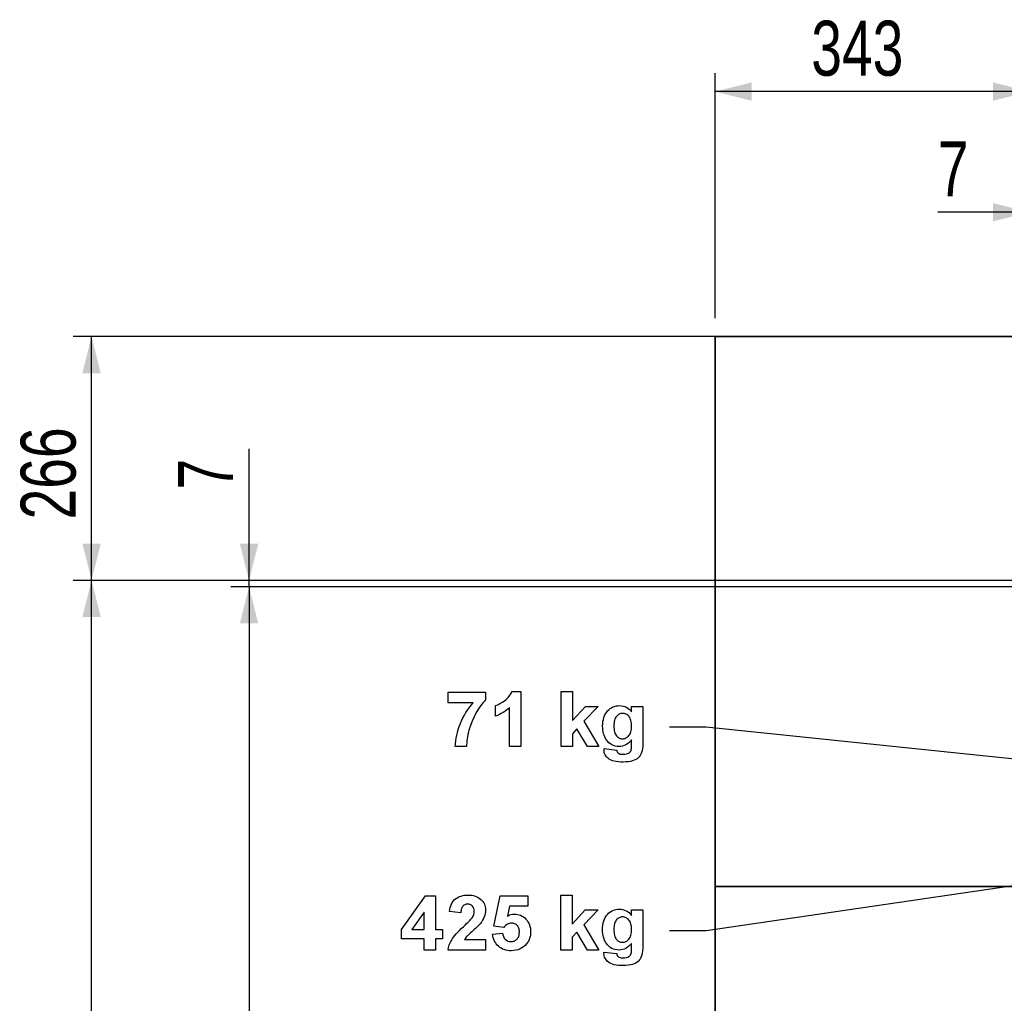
# Model space of a CAD drawing. Header units: millimetres. Extents: x 5 to 589, y 5 to 415.
# Tile 5 of 24: x 191 to 244, y 205 to 259. Entities that reach past the tile are written whole.
import ezdxf

# ---------------------------------------------------------------- set-up
doc = ezdxf.new("R2010")
doc.units = ezdxf.units.MM
doc.layers.add('COTES', color=1, linetype='Continuous')
doc.layers.add('TRAIT-FORT', color=4, linetype='Continuous', lineweight=25)
doc.styles.add('SLDTEXTSTYLE0', font='TXT', dxfattribs={"width": 0.75})
doc.dimstyles.new('SLDDIMSTYLE1', dxfattribs={"dimtxt": 3, "dimasz": 2, "dimexe": 0, "dimexo": 0.0625, "dimgap": 0.75, "dimtad": 1, "dimlfac": 20, "dimrnd": 1e-09, "dimzin": 12, "dimdsep": 46, "dimtxsty": 'SLDTEXTSTYLE0', "dimsah": 1, "dimcen": 0.09, "dimadec": 0, "dimazin": 3, "dimtfac": 1, "dimtofl": 0, "dimtmove": 0, "dimatfit": 3, "dimfxl": 0, "dimfrac": 2, "dimtolj": 1, "dimtzin": 12, "dimarcsym": 0})
doc.dimstyles.new('SLDDIMSTYLE2', dxfattribs={"dimtxt": 3, "dimasz": 2, "dimexe": 0, "dimexo": 0.0625, "dimgap": 0.75, "dimtad": 1, "dimlfac": 20, "dimrnd": 1e-09, "dimzin": 12, "dimdsep": 46, "dimtxsty": 'SLDTEXTSTYLE0', "dimsah": 1, "dimcen": 0.09, "dimadec": 0, "dimazin": 3, "dimtfac": 1, "dimtmove": 0, "dimatfit": 0, "dimfxl": 0, "dimfrac": 2, "dimtolj": 1, "dimtzin": 12, "dimarcsym": 0})

# ---------------------------------------------------------------- blocks, each defined once
blk = doc.blocks.new('_D_6')
at = {"layer": 'COTES', "color": 1}
for p, q in [((257.546, 241.246), (193.546, 241.246)), ((194.546, 227.946), (194.546, 241.246)), ((257.546, 227.946), (193.546, 227.946))]:
    blk.add_line(p, q, dxfattribs=at)
for points in [[(194.546, 241.246), (194.046, 239.246), (195.046, 239.246)], [(194.546, 227.946), (195.046, 229.946), (194.046, 229.946)]]:
    blk.add_solid(points, dxfattribs=at)
at = {"layer": 'COTES', "color": 1, "insert": (190.679, 231.271), "char_height": 3, "attachment_point": 1, "rotation": 90, "style": 'SLDTEXTSTYLE0'}
blk.add_mtext('266', dxfattribs=at)
blk = doc.blocks.new('_D_7')
at = {"layer": 'COTES', "color": 1}
for p, q in [((257.546, 227.946), (193.546, 227.946)), ((194.546, 121.246), (194.546, 227.946)), ((242.546, 121.246), (193.546, 121.246))]:
    blk.add_line(p, q, dxfattribs=at)
for points in [[(194.546, 227.946), (194.046, 225.946), (195.046, 225.946)], [(194.546, 121.246), (195.046, 123.246), (194.046, 123.246)]]:
    blk.add_solid(points, dxfattribs=at)
at = {"layer": 'COTES', "color": 1, "char_height": 3, "attachment_point": 1, "rotation": 90, "style": 'SLDTEXTSTYLE0'}
for s, insert in [('OUVERTURE FP', (190.679, 165.704)), ('2134', (190.679, 155.713))]:
    blk.add_mtext(s, dxfattribs=dict(at, insert=insert))
blk = doc.blocks.new('_D_10')
at = {"layer": 'COTES', "color": 1}
for p, q in [((245.046, 227.596), (202.133, 227.596)), ((203.133, 227.596), (203.133, 121.596)), ((246.196, 121.596), (202.133, 121.596))]:
    blk.add_line(p, q, dxfattribs=at)
for points in [[(203.133, 227.596), (202.633, 225.596), (203.633, 225.596)], [(203.133, 121.596), (203.633, 123.596), (202.633, 123.596)]]:
    blk.add_solid(points, dxfattribs=at)
at = {"layer": 'COTES', "color": 1, "char_height": 3, "attachment_point": 1, "rotation": 90, "style": 'SLDTEXTSTYLE0'}
for s, insert in [('TOLES', (199.265, 174.019)), ('2120', (199.265, 164.027))]:
    blk.add_mtext(s, dxfattribs=dict(at, insert=insert))
blk = doc.blocks.new('_D_13')
at = {"layer": 'COTES', "color": 1}
for p, q in [((228.546, 242.246), (228.546, 255.602)), ((245.696, 228.946), (245.696, 255.602)), ((245.696, 254.602), (228.546, 254.602))]:
    blk.add_line(p, q, dxfattribs=at)
for points in [[(228.546, 254.602), (230.546, 254.102), (230.546, 255.102)], [(245.696, 254.602), (243.696, 255.102), (243.696, 254.102)]]:
    blk.add_solid(points, dxfattribs=at)
at = {"layer": 'COTES', "color": 1, "insert": (233.796, 258.469), "char_height": 3, "attachment_point": 1, "style": 'SLDTEXTSTYLE0'}
blk.add_mtext('343', dxfattribs=at)
blk = doc.blocks.new('_D_15')
at = {"layer": 'COTES', "color": 1}
for p, q in [((203.133, 227.946), (203.133, 235.113)), ((257.546, 227.946), (202.133, 227.946)), ((203.133, 227.596), (203.133, 227.946)), ((245.046, 227.596), (202.133, 227.596)), ((203.133, 227.596), (203.133, 224.596))]:
    blk.add_line(p, q, dxfattribs=at)
for points in [[(203.133, 227.946), (203.633, 229.946), (202.633, 229.946)], [(203.133, 227.596), (202.633, 225.596), (203.633, 225.596)]]:
    blk.add_solid(points, dxfattribs=at)
at = {"layer": 'COTES', "color": 1, "insert": (199.265, 232.896), "char_height": 3, "attachment_point": 1, "rotation": 90, "style": 'SLDTEXTSTYLE0'}
blk.add_mtext('7', dxfattribs=at)
blk = doc.blocks.new('_D_16')
at = {"layer": 'COTES', "color": 1}
for p, q in [((245.696, 228.946), (245.696, 249.023)), ((246.046, 228.596), (246.046, 249.023)), ((245.696, 248.023), (240.699, 248.023)), ((246.046, 248.023), (245.696, 248.023)), ((246.046, 248.023), (249.046, 248.023))]:
    blk.add_line(p, q, dxfattribs=at)
for points in [[(245.696, 248.023), (243.696, 248.523), (243.696, 247.523)], [(246.046, 248.023), (248.046, 247.523), (248.046, 248.523)]]:
    blk.add_solid(points, dxfattribs=at)
at = {"layer": 'COTES', "color": 1, "insert": (240.699, 251.89), "char_height": 3, "attachment_point": 1, "style": 'SLDTEXTSTYLE0'}
blk.add_mtext('7', dxfattribs=at)

msp = doc.modelspace()

# ---------------------------------------------------------------- linework, layer by layer
at = {"color": 7, "linetype": 'Continuous'}
for p, q in [((228.54604, 241.24595), (258.54604, 241.24595)), ((258.54604, 241.24595), (228.54604, 241.24595)), ((258.54604, 241.24595), (228.54604, 241.24595)), ((228.54604, 241.24595), (228.54604, 211.24595)), ((228.54604, 211.24595), (228.54604, 241.24595)), ((228.54604, 241.24595), (258.54604, 241.24595)), ((228.54604, 211.24595), (228.54604, 241.24595)), ((228.54604, 241.24595), (228.54604, 211.24595)), ((228.06551, 219.93873), (226.06551, 219.93873)), ((245.42041, 218.15183), (228.06551, 219.93873)), ((253.93371, 212.63315), (228.06551, 208.84083)), ((228.54604, 211.24595), (258.54604, 211.24595)), ((258.54604, 211.24595), (228.54604, 211.24595)), ((258.54604, 211.24595), (228.54604, 211.24595)), ((228.54604, 211.24595), (228.54604, 181.24595)), ((228.54604, 181.24595), (228.54604, 211.24595)), ((228.54604, 211.24595), (258.54604, 211.24595)), ((228.54604, 181.24595), (228.54604, 211.24595)), ((228.54604, 211.24595), (228.54604, 181.24595)), ((228.06551, 208.84083), (226.06551, 208.84083))]:
    msp.add_line(p, q, dxfattribs=at)
at = {"color": 7, "linetype": 'Continuous', "lineweight": 18}
for p, q in [((228.54604, 241.24595), (258.54604, 241.24595)), ((258.54604, 241.24595), (228.54604, 241.24595)), ((258.54604, 241.24595), (228.54604, 241.24595)), ((228.54604, 241.24595), (258.54604, 241.24595)), ((228.54604, 241.24595), (228.54604, 211.24595)), ((228.54604, 211.24595), (228.54604, 241.24595)), ((228.54604, 211.24595), (228.54604, 241.24595)), ((228.54604, 241.24595), (228.54604, 211.24595)), ((228.06551, 219.93873), (226.06551, 219.93873)), ((245.42041, 218.15183), (228.06551, 219.93873)), ((253.93371, 212.63315), (228.06551, 208.84083)), ((228.54604, 211.24595), (258.54604, 211.24595)), ((258.54604, 211.24595), (228.54604, 211.24595)), ((258.54604, 211.24595), (228.54604, 211.24595)), ((228.54604, 211.24595), (258.54604, 211.24595)), ((228.54604, 211.24595), (228.54604, 181.24595)), ((228.54604, 181.24595), (228.54604, 211.24595)), ((228.54604, 181.24595), (228.54604, 211.24595)), ((228.54604, 211.24595), (228.54604, 181.24595)), ((228.06551, 208.84083), (226.06551, 208.84083))]:
    msp.add_line(p, q, dxfattribs=at)
at = {"layer": 'TRAIT-FORT', "color": 4, "linetype": 'Continuous', "lineweight": 25}
for p, q in [((258.54604, 241.24595), (228.54604, 241.24595)), ((228.54604, 241.24595), (228.54604, 211.24595)), ((245.69584, 211.24595), (228.54604, 211.24595)), ((228.54604, 211.24595), (228.54604, 181.24595))]:
    msp.add_line(p, q, dxfattribs=at)
at = {"layer": 'TRAIT-FORT', "color": 4, "linetype": 'Continuous', "lineweight": 25, "flags": 128}
for points in [[(213.99462, 221.27048), (213.99482, 221.8474), (213.99482, 221.8474), (216.03328, 221.8474), (216.03328, 221.8474), (216.03328, 221.42433), (216.03328, 221.42433), (215.97078, 221.36123), (215.90768, 221.29152), (215.84397, 221.21579), (215.78087, 221.13286), (215.71657, 221.04392), (215.65287, 220.94837), (215.58857, 220.8462), (215.52366, 220.73743), (215.40167, 220.51027), (215.2953, 220.27589), (215.20395, 220.0343), (215.12823, 219.78611), (215.09638, 219.66171), (215.06873, 219.54091), (215.0459, 219.42373), (215.02727, 219.30954), (215.01224, 219.19837), (215.00203, 219.09079), (214.99662, 218.98683), (214.99482, 218.88587), (214.99482, 218.88587), (214.37943, 218.88587), (214.37943, 218.88587), (214.38724, 219.03911), (214.40287, 219.19356), (214.42571, 219.34801), (214.45635, 219.50365), (214.49482, 219.6599), (214.54109, 219.81736), (214.59518, 219.97481), (214.65647, 220.13346), (214.72438, 220.29031), (214.7983, 220.44296), (214.87703, 220.59139), (214.96176, 220.73563), (215.05191, 220.87565), (215.14746, 221.01147), (215.24842, 221.14308), (215.35479, 221.27048), (215.35479, 221.27048), (213.99482, 221.27048)], [(217.95618, 218.88587), (217.34097, 218.88587), (217.34097, 218.88587), (217.34097, 221.02168), (217.34097, 221.02168), (217.25744, 220.94296), (217.1703, 220.86964), (217.07955, 220.80113), (216.9858, 220.73863), (216.88724, 220.68094), (216.78568, 220.62865), (216.68051, 220.58118), (216.57174, 220.53971), (216.57174, 220.53971), (216.57174, 221.11664), (216.57174, 221.11664), (216.69253, 221.16231), (216.81873, 221.22481), (216.94974, 221.30353), (217.08556, 221.39969), (217.15227, 221.45317), (217.21357, 221.50846), (217.26946, 221.56555), (217.31933, 221.62565), (217.36441, 221.68755), (217.40347, 221.75125), (217.43772, 221.81736), (217.46597, 221.88587), (217.46597, 221.88587), (217.95635, 221.88587), (217.95635, 221.88587), (217.95635, 218.88587)], [(220.14849, 218.88587), (220.14866, 221.88587), (220.14866, 221.88587), (220.76405, 221.88587), (220.76405, 221.88587), (220.76405, 220.30594), (220.76405, 220.30594), (221.47558, 221.07817), (221.47558, 221.07817), (222.16789, 221.07817), (222.16789, 221.07817), (221.39926, 220.26207), (221.39926, 220.26207), (222.20635, 218.88587), (222.20635, 218.88587), (221.59097, 218.88587), (221.59097, 218.88587), (221.01585, 219.85462), (221.01585, 219.85462), (220.76405, 219.58779), (220.76405, 219.58779), (220.76405, 218.88587), (220.76405, 218.88587), (220.14866, 218.88587)], [(222.49453, 218.77048), (223.18712, 218.69356), (223.18712, 218.69356), (223.19794, 218.63767), (223.21417, 218.592), (223.2352, 218.55474), (223.26224, 218.52769), (223.26224, 218.52769), (223.30912, 218.49945), (223.36741, 218.47902), (223.43712, 218.467), (223.51885, 218.46279), (223.51885, 218.46279), (223.62342, 218.467), (223.71477, 218.47962), (223.79109, 218.50065), (223.85419, 218.5301), (223.85419, 218.5301), (223.88965, 218.55594), (223.9209, 218.58839), (223.94674, 218.62805), (223.96837, 218.67433), (223.96837, 218.67433), (223.97979, 218.7176), (223.98821, 218.77529), (223.99301, 218.84861), (223.99482, 218.93635), (223.99482, 218.93635), (223.99482, 219.25185), (223.99482, 219.25185), (223.9215, 219.16591), (223.84518, 219.092), (223.76525, 219.02889), (223.68232, 218.97721), (223.59578, 218.93755), (223.50563, 218.9087), (223.41188, 218.89188), (223.31513, 218.88587), (223.31513, 218.88587), (223.20816, 218.89188), (223.1072, 218.9093), (223.01164, 218.93815), (222.9215, 218.97902), (222.83736, 219.0313), (222.75924, 219.095), (222.68652, 219.17072), (222.61921, 219.25786), (222.61921, 219.25786), (222.57174, 219.33358), (222.53087, 219.41351), (222.49662, 219.49825), (222.46837, 219.58719), (222.44614, 219.68094), (222.43051, 219.77889), (222.4209, 219.88166), (222.41789, 219.98863), (222.41789, 219.98863), (222.4221, 220.12204), (222.43412, 220.24704), (222.45515, 220.36363), (222.484, 220.4724), (222.52066, 220.57337), (222.56573, 220.66591), (222.61921, 220.75065), (222.68111, 220.82697), (222.74902, 220.89488), (222.82114, 220.95377), (222.89686, 221.00365), (222.97679, 221.04452), (223.06092, 221.07577), (223.14866, 221.09861), (223.24061, 221.11183), (223.33676, 221.11664), (223.33676, 221.11664), (223.43532, 221.11123), (223.52967, 221.0956), (223.61861, 221.06856), (223.70335, 221.0319), (223.78328, 220.98382), (223.8584, 220.92553), (223.92931, 220.85642), (223.99482, 220.77649), (223.99482, 220.77649), (223.99482, 221.07817), (223.99482, 221.07817), (224.6102, 221.07817), (224.6102, 221.07817), (224.6102, 219.13887), (224.6102, 219.13887), (224.609, 219.04632), (224.60599, 218.95978), (224.60119, 218.87926), (224.59397, 218.80474), (224.58436, 218.73623), (224.57354, 218.67373), (224.56032, 218.61724), (224.5447, 218.56676), (224.50864, 218.47721), (224.46597, 218.39789), (224.41609, 218.32817), (224.3602, 218.26928), (224.2959, 218.2182), (224.22198, 218.17313), (224.13784, 218.13406), (224.04349, 218.10041), (223.93833, 218.07397), (223.81933, 218.05474), (223.68772, 218.04332), (223.54289, 218.03971), (223.54289, 218.03971), (223.40527, 218.04272), (223.27787, 218.05113), (223.16128, 218.06615), (223.05431, 218.08659), (222.95816, 218.11243), (222.87282, 218.14488), (222.7971, 218.18274), (222.7322, 218.22661), (222.67631, 218.27529), (222.62763, 218.32637), (222.58616, 218.38106), (222.55311, 218.43935), (222.52667, 218.50005), (222.50804, 218.56375), (222.49662, 218.63106), (222.49301, 218.70137), (222.49301, 218.70137), (222.49361, 218.73322), (222.49482, 218.77048)], [(223.03316, 220.00966), (223.03508, 219.92192), (223.04169, 219.84019), (223.05191, 219.76447), (223.06693, 219.69536), (223.08556, 219.63166), (223.1084, 219.57457), (223.13544, 219.52289), (223.16669, 219.47781), (223.20095, 219.43815), (223.237, 219.40389), (223.27546, 219.37505), (223.31573, 219.35101), (223.3578, 219.33298), (223.40167, 219.31976), (223.44734, 219.31135), (223.49542, 219.30894), (223.49542, 219.30894), (223.5471, 219.31195), (223.59638, 219.31976), (223.64385, 219.33358), (223.68953, 219.35221), (223.7328, 219.37685), (223.77366, 219.4063), (223.81272, 219.44176), (223.84998, 219.48202), (223.88364, 219.52769), (223.91308, 219.57877), (223.93833, 219.63527), (223.95876, 219.69656), (223.97438, 219.76327), (223.9858, 219.83539), (223.99241, 219.91231), (223.99482, 219.99464), (223.99482, 219.99464), (223.99241, 220.08058), (223.9864, 220.16051), (223.97558, 220.23502), (223.95996, 220.30414), (223.94073, 220.36724), (223.91669, 220.42433), (223.88845, 220.47601), (223.85599, 220.52168), (223.82054, 220.56195), (223.78208, 220.5968), (223.74181, 220.62625), (223.69914, 220.65089), (223.65407, 220.66952), (223.6072, 220.68274), (223.55732, 220.69115), (223.50563, 220.69356), (223.50563, 220.69356), (223.45515, 220.69115), (223.40768, 220.68274), (223.3614, 220.66952), (223.31813, 220.65149), (223.27667, 220.62745), (223.23821, 220.59861), (223.20095, 220.56435), (223.16669, 220.52469), (223.13544, 220.47962), (223.1084, 220.42914), (223.08556, 220.37325), (223.06693, 220.31135), (223.05191, 220.24464), (223.04169, 220.17192), (223.03508, 220.0932), (223.03328, 220.00966)], [(212.68312, 207.78796), (212.6832, 208.40334), (212.6832, 208.40334), (211.45243, 208.40334), (211.45243, 208.40334), (211.45243, 208.90154), (211.45243, 208.90154), (212.76493, 210.7495), (212.76493, 210.7495), (213.29858, 210.7495), (213.29858, 210.7495), (213.29858, 208.90334), (213.29858, 208.90334), (213.6832, 208.90334), (213.6832, 208.90334), (213.6832, 208.40334), (213.6832, 208.40334), (213.29858, 208.40334), (213.29858, 208.40334), (213.29858, 207.78796), (213.29858, 207.78796), (212.6832, 207.78796)], [(216.02899, 208.36488), (216.02935, 207.78796), (216.02935, 207.78796), (213.99089, 207.78796), (213.99089, 207.78796), (214.01493, 207.9352), (214.0558, 208.07883), (214.11229, 208.21825), (214.185, 208.35407), (214.23068, 208.42378), (214.28596, 208.4989), (214.35087, 208.57943), (214.42599, 208.66536), (214.51133, 208.75671), (214.60568, 208.85347), (214.71024, 208.95563), (214.82503, 209.0632), (214.82503, 209.0632), (214.91637, 209.14914), (214.99871, 209.22726), (215.07142, 209.29878), (215.13512, 209.36308), (215.18981, 209.41957), (215.23488, 209.46945), (215.27034, 209.51212), (215.29678, 209.54758), (215.29678, 209.54758), (215.34786, 209.63532), (215.38452, 209.72185), (215.40676, 209.80839), (215.41397, 209.89433), (215.41397, 209.89433), (215.40796, 209.98387), (215.39053, 210.062), (215.36048, 210.12931), (215.31902, 210.1858), (215.26733, 210.23027), (215.20664, 210.26272), (215.13693, 210.28135), (215.0582, 210.28796), (215.0582, 210.28796), (214.98008, 210.28135), (214.90976, 210.26152), (214.84846, 210.22786), (214.79558, 210.18099), (214.77274, 210.15214), (214.75231, 210.11909), (214.73428, 210.08123), (214.71866, 210.03916), (214.70604, 209.99289), (214.69582, 209.94181), (214.68801, 209.88652), (214.6832, 209.82642), (214.6832, 209.82642), (214.06782, 209.88291), (214.06782, 209.88291), (214.08404, 209.9995), (214.10748, 210.10767), (214.13753, 210.20743), (214.17479, 210.29818), (214.21806, 210.38111), (214.26914, 210.45503), (214.32683, 210.51993), (214.39113, 210.57702), (214.46145, 210.6263), (214.53596, 210.66957), (214.61469, 210.70563), (214.69762, 210.73508), (214.78476, 210.75851), (214.87611, 210.77474), (214.97166, 210.78496), (215.07142, 210.78796), (215.07142, 210.78796), (215.1802, 210.78435), (215.28296, 210.77354), (215.37971, 210.75491), (215.47046, 210.72967), (215.5552, 210.69661), (215.63452, 210.65635), (215.70724, 210.60827), (215.77395, 210.55359), (215.83404, 210.49349), (215.88572, 210.42979), (215.92959, 210.36248), (215.96565, 210.29157), (215.9933, 210.21705), (216.01313, 210.13892), (216.02515, 210.05719), (216.02935, 209.97185), (216.02935, 209.97185), (216.02515, 209.8739), (216.01133, 209.77834), (215.98909, 209.6852), (215.95724, 209.59445), (215.91577, 209.50371), (215.86409, 209.41116), (215.80159, 209.31621), (215.72887, 209.21945), (215.72887, 209.21945), (215.70003, 209.1852), (215.66637, 209.14734), (215.62671, 209.10587), (215.58164, 209.0608), (215.53116, 209.01212), (215.47467, 208.95984), (215.41337, 208.90455), (215.34606, 208.84505), (215.27935, 208.78676), (215.21926, 208.73327), (215.16577, 208.6852), (215.1183, 208.64193), (215.07803, 208.60407), (215.04378, 208.57161), (215.01553, 208.54397), (214.9945, 208.52113), (214.92959, 208.44241), (214.87791, 208.36488), (214.87791, 208.36488), (216.02935, 208.36488)], [(216.4139, 208.64613), (216.95243, 208.71104), (216.95243, 208.71104), (216.97226, 208.61008), (217.00471, 208.52053), (217.05039, 208.44181), (217.10928, 208.3739), (217.17719, 208.31921), (217.24991, 208.28075), (217.32803, 208.25731), (217.41036, 208.2495), (217.41036, 208.2495), (217.45844, 208.2513), (217.50411, 208.25731), (217.54858, 208.26753), (217.59065, 208.28135), (217.63092, 208.29938), (217.66938, 208.32161), (217.70544, 208.34746), (217.74029, 208.3775), (217.77214, 208.41176), (217.79919, 208.45022), (217.82262, 208.49229), (217.84185, 208.53856), (217.85628, 208.58904), (217.86709, 208.64373), (217.8731, 208.70202), (217.87551, 208.76452), (217.87551, 208.76452), (217.87371, 208.82342), (217.8683, 208.8781), (217.85868, 208.92919), (217.84606, 208.97666), (217.82923, 209.02053), (217.8088, 209.0602), (217.78416, 209.09625), (217.75652, 209.1281), (217.72587, 209.15635), (217.69282, 209.18099), (217.65736, 209.20202), (217.6201, 209.21945), (217.58044, 209.23267), (217.53837, 209.24169), (217.4939, 209.2477), (217.44762, 209.2495), (217.44762, 209.2495), (217.38933, 209.24589), (217.33224, 209.23508), (217.27635, 209.21705), (217.22286, 209.19181), (217.16998, 209.15935), (217.1195, 209.11969), (217.07022, 209.07282), (217.02214, 209.01873), (217.02214, 209.01873), (216.49089, 209.08964), (216.49089, 209.08964), (216.83705, 210.7495), (216.83705, 210.7495), (218.33705, 210.7495), (218.33705, 210.7495), (218.33705, 210.17258), (218.33705, 210.17258), (217.33945, 210.17258), (217.33945, 210.17258), (217.21986, 209.62931), (217.21986, 209.62931), (217.31361, 209.68219), (217.40856, 209.71945), (217.50471, 209.74229), (217.60147, 209.7495), (217.60147, 209.7495), (217.69282, 209.74529), (217.78056, 209.73267), (217.86469, 209.71164), (217.94522, 209.68219), (218.02214, 209.64373), (218.09546, 209.59746), (218.16577, 209.54217), (218.23188, 209.47907), (218.29258, 209.40875), (218.34546, 209.33363), (218.38993, 209.25371), (218.42599, 209.16837), (218.45423, 209.07822), (218.47467, 208.98267), (218.48669, 208.88231), (218.49089, 208.77714), (218.49089, 208.77714), (218.48729, 208.6888), (218.47707, 208.60226), (218.45964, 208.51873), (218.4356, 208.437), (218.40435, 208.35827), (218.36649, 208.28135), (218.32142, 208.20743), (218.26974, 208.13532), (218.26974, 208.13532), (218.19101, 208.04517), (218.10447, 207.96645), (218.01072, 207.90034), (217.91036, 207.84625), (217.80159, 207.80359), (217.68621, 207.77354), (217.56361, 207.75551), (217.4332, 207.7495), (217.4332, 207.7495), (217.32863, 207.7531), (217.22947, 207.76452), (217.13512, 207.78375), (217.04558, 207.8102), (216.96084, 207.84445), (216.88092, 207.88592), (216.8058, 207.9352), (216.73608, 207.99229), (216.67238, 208.05599), (216.61529, 208.1245), (216.56481, 208.19842), (216.52094, 208.27774), (216.48428, 208.36188), (216.45423, 208.45142), (216.4308, 208.54637), (216.41397, 208.64613)], [(220.14467, 207.78796), (220.14474, 210.78796), (220.14474, 210.78796), (220.76012, 210.78796), (220.76012, 210.78796), (220.76012, 209.20803), (220.76012, 209.20803), (221.47166, 209.98027), (221.47166, 209.98027), (222.16397, 209.98027), (222.16397, 209.98027), (221.39534, 209.16416), (221.39534, 209.16416), (222.20243, 207.78796), (222.20243, 207.78796), (221.58705, 207.78796), (221.58705, 207.78796), (221.01193, 208.75671), (221.01193, 208.75671), (220.76012, 208.48988), (220.76012, 208.48988), (220.76012, 207.78796), (220.76012, 207.78796), (220.14474, 207.78796)], [(222.49071, 207.67258), (223.1832, 207.59565), (223.1832, 207.59565), (223.19402, 207.53976), (223.21024, 207.49409), (223.23128, 207.45683), (223.25832, 207.42979), (223.25832, 207.42979), (223.3052, 207.40154), (223.36349, 207.38111), (223.4332, 207.36909), (223.51493, 207.36488), (223.51493, 207.36488), (223.6195, 207.36909), (223.71084, 207.38171), (223.78717, 207.40274), (223.85027, 207.43219), (223.85027, 207.43219), (223.88572, 207.45803), (223.91697, 207.49048), (223.94282, 207.53015), (223.96445, 207.57642), (223.96445, 207.57642), (223.97587, 207.61969), (223.98428, 207.67738), (223.98909, 207.7507), (223.99089, 207.83844), (223.99089, 207.83844), (223.99089, 208.15395), (223.99089, 208.15395), (223.91758, 208.06801), (223.84125, 207.99409), (223.76133, 207.93099), (223.67839, 207.87931), (223.59185, 207.83964), (223.50171, 207.8108), (223.40796, 207.79397), (223.31121, 207.78796), (223.31121, 207.78796), (223.20423, 207.79397), (223.10327, 207.8114), (223.00772, 207.84024), (222.91758, 207.88111), (222.83344, 207.93339), (222.75532, 207.99709), (222.6826, 208.07282), (222.61529, 208.15996), (222.61529, 208.15996), (222.56782, 208.23568), (222.52695, 208.3156), (222.4927, 208.40034), (222.46445, 208.48928), (222.44221, 208.58303), (222.42659, 208.68099), (222.41697, 208.78375), (222.41397, 208.89072), (222.41397, 208.89072), (222.41818, 209.02414), (222.4302, 209.14914), (222.45123, 209.26572), (222.48008, 209.3745), (222.51673, 209.47546), (222.56181, 209.56801), (222.61529, 209.65274), (222.67719, 209.72907), (222.7451, 209.79697), (222.81721, 209.85587), (222.89294, 209.90575), (222.97286, 209.94661), (223.057, 209.97786), (223.14474, 210.0007), (223.23669, 210.01392), (223.33284, 210.01873), (223.33284, 210.01873), (223.4314, 210.01332), (223.52575, 209.9977), (223.61469, 209.97065), (223.69943, 209.93399), (223.77935, 209.88592), (223.85447, 209.82762), (223.92539, 209.75851), (223.99089, 209.67859), (223.99089, 209.67859), (223.99089, 209.98027), (223.99089, 209.98027), (224.60628, 209.98027), (224.60628, 209.98027), (224.60628, 208.04097), (224.60628, 208.04097), (224.60508, 207.94842), (224.60207, 207.86188), (224.59726, 207.78135), (224.59005, 207.70683), (224.58044, 207.63832), (224.56962, 207.57582), (224.5564, 207.51933), (224.54077, 207.46885), (224.50471, 207.37931), (224.46205, 207.29998), (224.41217, 207.23027), (224.35628, 207.17137), (224.29197, 207.12029), (224.21806, 207.07522), (224.13392, 207.03616), (224.03957, 207.0025), (223.9344, 206.97606), (223.81541, 206.95683), (223.6838, 206.94541), (223.53897, 206.94181), (223.53897, 206.94181), (223.40135, 206.94481), (223.27395, 206.95322), (223.15736, 206.96825), (223.05039, 206.98868), (222.95423, 207.01452), (222.8689, 207.04697), (222.79318, 207.08484), (222.72827, 207.12871), (222.67238, 207.17738), (222.62371, 207.22847), (222.58224, 207.28315), (222.54919, 207.34145), (222.52274, 207.40214), (222.50411, 207.46584), (222.4927, 207.53315), (222.48909, 207.60347), (222.48909, 207.60347), (222.48969, 207.63532), (222.49089, 207.67258)], [(212.68312, 208.90334), (212.6832, 209.84926), (212.6832, 209.84926), (212.01193, 208.90334), (212.01193, 208.90334), (212.6832, 208.90334)], [(223.02935, 208.91176), (223.03116, 208.82402), (223.03777, 208.74229), (223.04798, 208.66657), (223.06301, 208.59746), (223.08164, 208.53375), (223.10447, 208.47666), (223.13152, 208.42498), (223.16277, 208.37991), (223.19702, 208.34024), (223.23308, 208.30599), (223.27154, 208.27714), (223.31181, 208.2531), (223.35387, 208.23508), (223.39774, 208.22185), (223.44342, 208.21344), (223.49149, 208.21104), (223.49149, 208.21104), (223.54318, 208.21404), (223.59246, 208.22185), (223.63993, 208.23568), (223.6856, 208.25431), (223.72887, 208.27895), (223.76974, 208.30839), (223.8088, 208.34385), (223.84606, 208.38411), (223.87971, 208.42979), (223.90916, 208.48087), (223.9344, 208.53736), (223.95483, 208.59866), (223.97046, 208.66536), (223.98188, 208.73748), (223.98849, 208.8144), (223.99089, 208.89673), (223.99089, 208.89673), (223.98849, 208.98267), (223.98248, 209.0626), (223.97166, 209.13712), (223.95604, 209.20623), (223.93681, 209.26933), (223.91277, 209.32642), (223.88452, 209.3781), (223.85207, 209.42378), (223.81661, 209.46404), (223.77815, 209.4989), (223.73789, 209.52834), (223.69522, 209.55298), (223.65015, 209.57161), (223.60327, 209.58484), (223.55339, 209.59325), (223.50171, 209.59565), (223.50171, 209.59565), (223.45123, 209.59325), (223.40375, 209.58484), (223.35748, 209.57161), (223.31421, 209.55359), (223.27274, 209.52955), (223.23428, 209.5007), (223.19702, 209.46645), (223.16277, 209.42678), (223.13152, 209.38171), (223.10447, 209.33123), (223.08164, 209.27534), (223.06301, 209.21344), (223.04798, 209.14673), (223.03777, 209.07402), (223.03116, 208.99529), (223.02935, 208.91176)]]:
    msp.add_lwpolyline(points, dxfattribs=at)

# ---------------------------------------------------------------- dimensions: what is measured, and where the dimension line sits
at = {"layer": 'COTES', "color": 1}
for base, p1, p2, dimstyle, picture, middle in [((228.54604, 254.6019), (245.69584, 227.94595), (228.54604, 241.24595), 'SLDDIMSTYLE1', '_D_13', (237.12094, 254.6019)), ((245.69584, 248.0232), (246.04584, 227.59595), (245.69584, 227.94595), 'SLDDIMSTYLE2', '_D_16', (241.80749, 248.0232))]:
    dim = msp.add_linear_dim(base=base, p1=p1, p2=p2, dimstyle=dimstyle, dxfattribs=at)
    dim.commit()
    dim.dimension.update_dxf_attribs({"geometry": picture, "text_midpoint": middle, "dimtype": 160})
for base, p1, p2, dimstyle, picture, middle in [((194.54604, 241.24595), (258.54604, 227.94595), (258.54604, 241.24595), 'SLDDIMSTYLE1', '_D_6', (194.54604, 234.59595)), ((203.13251, 227.94595), (246.04584, 227.59595), (258.54604, 227.94595), 'SLDDIMSTYLE2', '_D_15', (203.13251, 234.0048))]:
    dim = msp.add_linear_dim(base=base, p1=p1, p2=p2, angle=90, dimstyle=dimstyle, dxfattribs=at)
    dim.commit()
    dim.dimension.update_dxf_attribs({"geometry": picture, "text_midpoint": middle, "dimtype": 160})
for base, p1, p2, text, picture, middle in [((194.54604, 227.94595), (243.54604, 121.24595), (258.54604, 227.94595), '<> OUVERTURE FP', '_D_7', (194.54604, 174.59595)), ((203.13251, 121.59577), (246.04584, 227.59595), (247.19604, 121.59577), '<> TOLES', '_D_10', (203.13251, 174.59586))]:
    dim = msp.add_linear_dim(base=base, p1=p1, p2=p2, angle=90, text=text, dimstyle='SLDDIMSTYLE1', dxfattribs=at)
    dim.commit()
    dim.dimension.update_dxf_attribs({"geometry": picture, "text_midpoint": middle, "dimtype": 160})

doc.saveas('drawing.dxf')
